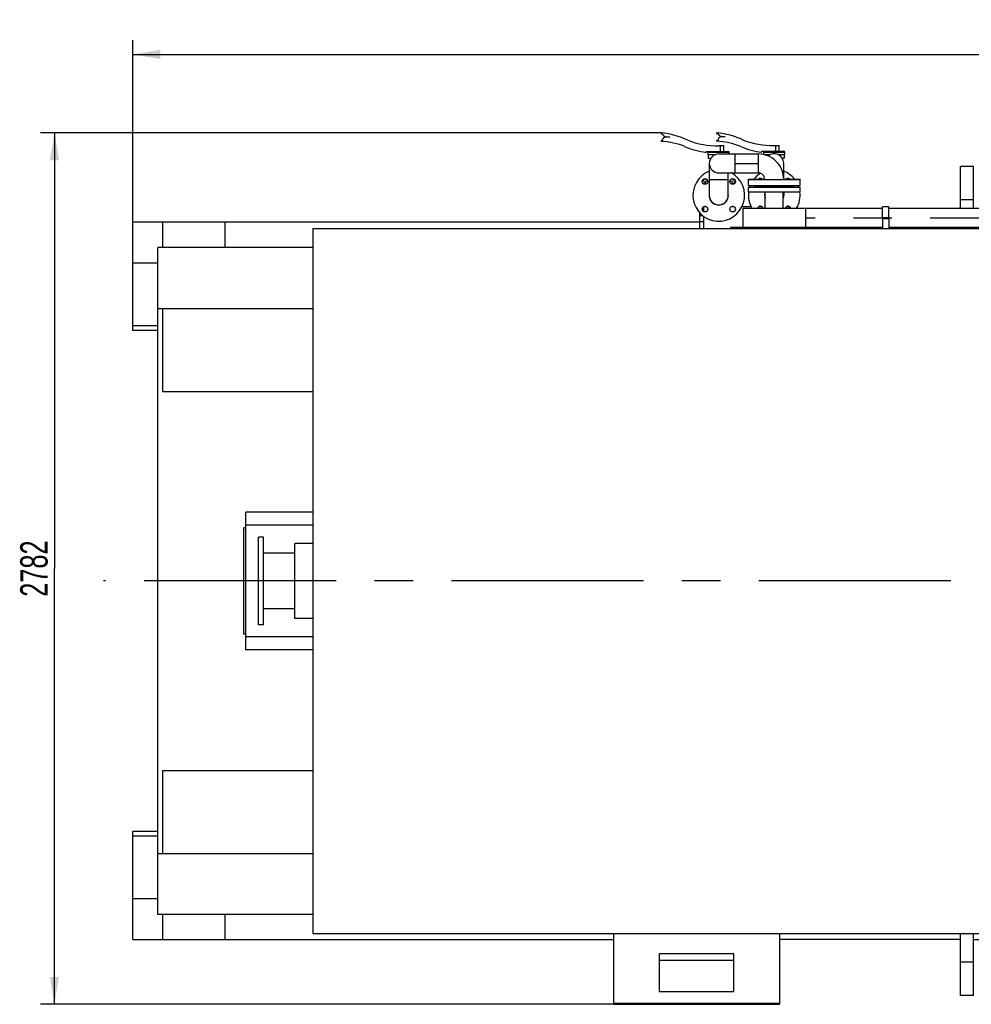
# Model space of a CAD drawing. Header units: millimetres. Extents: x 0 to 1189, y 0 to 841.
# Tile 38 of 169: x 628 to 750, y 263 to 389. Entities that reach past the tile are written whole.
import ezdxf
from ezdxf.enums import TextEntityAlignment as Align

# ---------------------------------------------------------------- set-up
doc = ezdxf.new("R2010")
doc.units = ezdxf.units.MM
doc.header["$LTSCALE"] = 65.395
doc.linetypes.add('CENTER', pattern=[0.6, 0.375, -0.075, 0.075, -0.075])
doc.layers.get('0').update_dxf_attribs({"linetype": 'CONTINUOUS'})
for name, color, linetype in [('1907_153200_95_ABL1540', 7, 'CONTINUOUS'), ('1907_153200_96_ABL1872', 7, 'CONTINUOUS'), ('1907_153200_96_ABL1876', 7, 'CONTINUOUS'), ('1907_153200_98_ABL1603', 7, 'CONTINUOUS'), ('1907_153200_98_T1_PBL1702', 7, 'CONTINUOUS'), ('1907_153200_98_T2_PBL1605', 7, 'CONTINUOUS'), ('1907_153200_98_T3_PBL1716', 7, 'CONTINUOUS'), ('1907_153700_25_ABL1528', 7, 'CONTINUOUS'), ('1907_153700_25_T1_PBL1529', 7, 'CONTINUOUS'), ('1907_153701_02_PBL1530', 7, 'CONTINUOUS'), ('50ND40-DIN2690-MAK_PBL1871', 7, 'CONTINUOUS'), ('50ND40-DIN2690-MAK_PBL1875', 7, 'CONTINUOUS'), ('65ND40-DIN2690-MAK_PBL1543', 7, 'CONTINUOUS'), ('9M32C_GENSET_GENERATOR_ABL1523', 7, 'CONTINUOUS'), ('9M32C_GENSET_GENERATOR_T1_PBL1524', 7, 'CONTINUOUS'), ('9M32C_GENSET_KPL_GRUNDRAHMEN_ABL1521', 7, 'CONTINUOUS'), ('9M32C_GENSET_KPL_GRUNDRAHMEN_T1_PBL1522', 7, 'CONTINUOUS'), ('9M32C_GENSET_KPL_VERROHRUNG_ABL1525', 7, 'CONTINUOUS'), ('9M32C_GENSET_KPL_VERROHRUNG_T03_ABL1533', 7, 'CONTINUOUS'), ('9M32C_GENSET_KPL_VERROHRUNG_T05_PBL1538', 7, 'CONTINUOUS'), ('ARI_ZESA_DN50_PN16_EPDM_ABL1526', 7, 'CONTINUOUS'), ('ARI_ZESA_DN50_PN16_EPDM_ABL1536', 7, 'CONTINUOUS'), ('ARI_ZESA_DN50_PN16_T1_EPDM_PBL1532', 7, 'CONTINUOUS'), ('ARI_ZESA_DN50_PN16_T1_EPDM_PBL1545', 7, 'CONTINUOUS'), ('ARI_ZESA_DN50_PN16_T2_EPDM_PBL1527', 7, 'CONTINUOUS'), ('ARI_ZESA_DN50_PN16_T2_EPDM_PBL1537', 7, 'CONTINUOUS'), ('B-04-30X25-57X2_5-N6000_PBL1869', 7, 'CONTINUOUS'), ('BOGEN-S-2D-90-60_3X2_9_PBL1534', 7, 'CONTINUOUS'), ('BOGEN-S-2D-90-60_3X2_9_PBL1535', 7, 'CONTINUOUS'), ('BOGEN-S-2D-90-60_3X2_9_PBL1539', 7, 'CONTINUOUS'), ('BOGEN-S-2D-90-60_3X2_9_PBL1544', 7, 'CONTINUOUS'), ('BOGEN-S-2D-90-60_3X2_9_PBL1546', 7, 'CONTINUOUS'), ('BOGEN-S-2D-90-60_3X2_9_PBL1547', 7, 'CONTINUOUS'), ('BOGEN-S-2D-90-60_3X2_9_PBL1604', 7, 'CONTINUOUS'), ('BOGEN-S-2D-90-60_3X2_9_PBL1607', 7, 'CONTINUOUS'), ('EN1092-1-01A-DN50-PN16-61_5_PBL1541', 7, 'CONTINUOUS'), ('EN1092-1-01A-DN50-PN16-61_5_PBL1542', 7, 'CONTINUOUS'), ('EN1092-1-01A-DN50-PN16-61_5_PBL1870', 7, 'CONTINUOUS'), ('EN1092-1-01A-DN50-PN16-61_5_PBL1874', 7, 'CONTINUOUS'), ('N4011-C1-105X61_PBL1873', 7, 'CONTINUOUS'), ('N4011-C1-105X61_PBL1877', 7, 'CONTINUOUS'), ('N4011-C1-90X61_PBL1610', 7, 'CONTINUOUS'), ('oben_24_VBL1520', 7, 'CONTINUOUS'), ('RKD3000-60_PBL1531', 7, 'CONTINUOUS'), ('RKD3000-60_PBL1548', 7, 'CONTINUOUS'), ('RKD3000-60_PBL1549', 7, 'CONTINUOUS'), ('RKD3000-60_PBL1723', 7, 'CONTINUOUS'), ('RKD3000-60_PBL1724', 7, 'CONTINUOUS'), ('RKD3000-60_PBL1729', 7, 'CONTINUOUS')]:
    doc.layers.add(name, color=color, linetype=linetype)
doc.styles.get("Standard").update_dxf_attribs({"font": 'txt', "width": 0.6})
doc.dimstyles.new('DIMSTYLE_1', dxfattribs={"dimtxt": 3.5, "dimasz": 3.5, "dimexe": 1.8, "dimexo": 0, "dimgap": 0.875, "dimtad": 1, "dimdec": 0, "dimlfac": 25, "dimdsep": 46, "dimtxsty": 'Standard', "dimblk": '_FILLED', "dimblk1": '_FILLED', "dimblk2": '_FILLED', "dimcen": 0.09, "dimadec": 0, "dimazin": 0, "dimtp": 2, "dimtm": 2, "dimtfac": 1, "dimtdec": 0, "dimtofl": 0, "dimtmove": 0, "dimatfit": 3, "dimldrblk": '_FILLED', "dimfxl": 1, "dimtolj": 1, "dimarcsym": 0})

# ---------------------------------------------------------------- blocks, each defined once
blk = doc.blocks.new('_FILLED')
at = {"color": 0, "linetype": 'ByBlock'}
blk.add_solid([(0, 0), (-1, 0.167), (-1, -0.167)], dxfattribs=at)
blk = doc.blocks.new('*D19')
at = {"color": 2, "linetype": 'Continuous'}
for p, q in [((642.72, 357.47), (642.72, 385.91)), ((1099.5, 327.35), (1099.5, 385.91)), ((642.72, 384.11), (871.11, 384.11)), ((1099.5, 384.11), (871.11, 384.11))]:
    blk.add_line(p, q, dxfattribs=at)
at = {"color": 2, "linetype": 'Continuous', "xscale": 3.5, "yscale": 3.5, "zscale": 3.5, "rotation": 180}
blk.add_blockref('_FILLED', (642.72, 384.11), dxfattribs=at)
at = {"color": 2, "linetype": 'Continuous', "xscale": 3.5, "yscale": 3.5, "zscale": 3.5}
blk.add_blockref('_FILLED', (1099.5, 384.11), dxfattribs=at)
at = {"color": 2, "linetype": 'Continuous', "width": 0.561905}
blk.add_text('11419', height=3.5, dxfattribs=at).set_placement((871.11, 384.98), align=Align.CENTER)
blk = doc.blocks.new('*D20')
at = {"color": 2, "linetype": 'Continuous'}
for p, q in [((710.16, 374.08), (630.92, 374.08)), ((632.72, 374.08), (632.72, 318.45)), ((632.72, 262.81), (632.72, 318.45)), ((704.08, 262.81), (630.92, 262.81))]:
    blk.add_line(p, q, dxfattribs=at)
at = {"color": 2, "linetype": 'Continuous', "xscale": 3.5, "yscale": 3.5, "zscale": 3.5}
for p, rotation in [((632.72, 374.08), 90), ((632.72, 262.81), 270)]:
    blk.add_blockref('_FILLED', p, dxfattribs=dict(at, rotation=rotation))
at = {"color": 2, "linetype": 'Continuous', "width": 0.690476}
blk.add_text('2782', height=3.5, rotation=90, dxfattribs=at).set_placement((631.85, 318.45), align=Align.CENTER)
blk = doc.blocks.new('9M32C_GENSET_KPL_GRUNDRAHMEN_T1_PBL1522', base_point=(836.94, 316.87))
at = {"layer": '9M32C_GENSET_KPL_GRUNDRAHMEN_T1_PBL1522', "color": 7, "linetype": 'Continuous'}
for p, q in [((748.38, 364.42), (748.38, 369.81)), ((750.06, 369.81), (748.38, 369.81)), ((750.06, 364.42), (750.06, 369.81)), ((824.82, 362.79), (824.82, 363.59)), ((824.82, 363.59), (831.42, 363.59)), ((831.42, 362.79), (831.42, 363.59)), ((983.82, 363.59), (990.42, 363.59)), ((983.82, 362.79), (983.82, 363.59)), ((990.42, 362.79), (990.42, 363.59)), ((993.82, 363.59), (1000.42, 363.59)), ((993.82, 362.79), (993.82, 363.59)), ((1000.42, 362.79), (1000.42, 363.59)), ((642.72, 348.87), (642.72, 362.67)), ((715.12, 362.67), (642.72, 362.67)), ((646.52, 362.67), (646.52, 359.47)), ((654.52, 359.47), (654.52, 362.67)), ((826.92, 362.67), (822.28, 362.67)), ((824.82, 362.79), (831.42, 362.79)), ((826.92, 359.47), (826.92, 362.79)), ((829.32, 359.47), (829.32, 362.79)), ((985.92, 362.67), (829.32, 362.67)), ((983.82, 362.79), (990.42, 362.79)), ((985.92, 360.22), (985.92, 362.79)), ((988.32, 360.22), (988.32, 362.79)), ((995.92, 362.67), (988.32, 362.67)), ((993.82, 362.79), (1000.42, 362.79)), ((995.92, 359.47), (995.92, 362.79)), ((998.32, 359.47), (998.32, 362.79)), ((1028.12, 362.67), (998.32, 362.67)), ((1019.32, 362.67), (1019.32, 361.27)), ((1027.32, 361.27), (1027.32, 362.67)), ((748.38, 361.87), (748.38, 362.02)), ((750.06, 361.87), (750.06, 362.02)), ((892.52, 359.47), (892.52, 360.07)), ((892.52, 360.07), (914.12, 360.07)), ((914.12, 359.47), (914.12, 360.07)), ((645.92, 274.27), (645.92, 359.47)), ((665.7, 359.47), (645.92, 359.47)), ((812.52, 359.47), (752.98, 359.47)), ((812.52, 356.31), (812.52, 359.47)), ((820.2, 359.47), (815.78, 359.47)), ((831.99, 359.47), (822.6, 359.47)), ((961.19, 359.47), (867.99, 359.47)), ((888.92, 358.87), (888.92, 355.97)), ((888.92, 358.87), (889.52, 358.87)), ((889.52, 358.87), (889.52, 355.97)), ((917.12, 358.87), (917.12, 356.87)), ((917.12, 358.87), (917.72, 358.87)), ((917.72, 358.87), (917.72, 356.87)), ((945.32, 358.87), (945.92, 358.87)), ((945.32, 358.87), (945.32, 355.97)), ((945.92, 358.87), (945.92, 355.97)), ((1017.26, 359.47), (993.19, 359.47)), ((645.92, 357.47), (642.72, 357.47)), ((645.92, 351.67), (665.7, 351.67)), ((646.52, 351.67), (646.52, 341.07)), ((752.98, 351.67), (782.52, 351.67)), ((782.52, 350.27), (782.52, 351.67)), ((645.92, 349.47), (642.72, 349.47)), ((645.92, 348.87), (642.72, 348.87)), ((646.52, 341.07), (665.7, 341.07)), ((752.98, 341.07), (778.04, 341.07)), ((1029.12, 302.61), (1029.12, 299.03)), ((803.72, 293.27), (802.72, 293.27)), ((646.52, 292.67), (646.52, 282.07)), ((646.52, 292.67), (665.7, 292.67)), ((752.98, 292.67), (778.04, 292.67)), ((1027.92, 285.67), (1027.92, 287.43)), ((1030.8, 285.87), (1031.16, 285.87)), ((1030.8, 285.67), (1030.8, 285.87)), ((1031.16, 285.87), (1031.16, 285.67)), ((642.72, 271.07), (642.72, 284.87)), ((645.92, 284.87), (642.72, 284.87)), ((645.92, 284.27), (642.72, 284.27)), ((782.52, 283.47), (782.52, 282.07)), ((813.99, 284.07), (1002.18, 284.07)), ((832.52, 274.87), (832.52, 284.07)), ((832.52, 283.47), (833.12, 283.47)), ((833.12, 274.87), (833.12, 284.07)), ((860.72, 274.87), (860.72, 284.07)), ((860.72, 283.47), (861.32, 283.47)), ((861.32, 274.87), (861.32, 284.07)), ((888.92, 274.87), (888.92, 284.07)), ((888.92, 283.47), (889.52, 283.47)), ((889.52, 274.87), (889.52, 284.07)), ((917.12, 274.87), (917.12, 284.07)), ((917.12, 283.47), (917.72, 283.47)), ((917.72, 274.87), (917.72, 284.07)), ((945.32, 274.87), (945.32, 284.07)), ((945.32, 283.47), (945.92, 283.47)), ((945.92, 274.87), (945.92, 284.07)), ((973.52, 274.87), (973.52, 284.07)), ((973.52, 283.47), (974.12, 283.47)), ((974.12, 274.87), (974.12, 284.07)), ((1001.72, 274.87), (1001.72, 284.07)), ((1001.72, 283.47), (1002.18, 283.47)), ((1004.22, 284.07), (1008.77, 284.07)), ((645.92, 282.07), (665.7, 282.07)), ((752.98, 282.07), (782.52, 282.07)), ((812.52, 274.27), (812.52, 281.44)), ((1008.88, 277.51), (1008.88, 278.23)), ((1004.18, 277.51), (1004.48, 277.51)), ((1008.16, 277.51), (1008.88, 277.51)), ((645.92, 276.27), (642.72, 276.27)), ((1002.32, 274.87), (1002.32, 276.47)), ((1026.72, 274.87), (1026.72, 275.67)), ((1027.32, 275.67), (1027.32, 274.87)), ((1027.92, 274.27), (1027.92, 275.67)), ((1031.12, 271.07), (1031.12, 275.67)), ((665.7, 274.27), (645.92, 274.27)), ((646.52, 274.27), (646.52, 271.07)), ((654.52, 271.07), (654.52, 274.27)), ((752.98, 274.27), (1027.92, 274.27)), ((832.52, 274.87), (833.12, 274.87)), ((860.72, 274.87), (861.32, 274.87)), ((888.92, 274.87), (889.52, 274.87)), ((917.12, 274.87), (917.72, 274.87)), ((945.32, 274.87), (945.92, 274.87)), ((973.52, 274.87), (974.12, 274.87)), ((977.12, 274.27), (977.12, 273.67)), ((998.72, 274.27), (998.72, 273.67)), ((1001.72, 274.87), (1002.32, 274.87)), ((1019.32, 274.27), (1019.32, 271.07)), ((1027.32, 274.87), (1026.72, 274.87)), ((1027.32, 271.07), (1027.32, 274.27)), ((998.72, 273.67), (977.12, 273.67)), ((748.38, 263.93), (748.38, 271.87)), ((750.06, 263.93), (750.06, 271.87)), ((642.72, 271.07), (704.08, 271.07)), ((748.38, 271.07), (725.28, 271.07)), ((750.06, 271.07), (1031.12, 271.07)), ((750.06, 263.93), (748.38, 263.93))]:
    blk.add_line(p, q, dxfattribs=at)
at = {"layer": '9M32C_GENSET_KPL_GRUNDRAHMEN_T1_PBL1522', "color": 9, "linetype": 'Continuous'}
for p, q in [((750.06, 365.53), (748.38, 365.53)), ((750.06, 268.21), (748.38, 268.21))]:
    blk.add_line(p, q, dxfattribs=at)
at = {"layer": '9M32C_GENSET_KPL_GRUNDRAHMEN_T1_PBL1522', "color": 7, "linetype": 'Continuous'}
blk.add_circle((910.92, 279.87), 0.64, dxfattribs=at)
blk = doc.blocks.new('9M32C_GENSET_KPL_GRUNDRAHMEN_ABL1521', base_point=(836.94, 316.87))
at = {"layer": '9M32C_GENSET_KPL_GRUNDRAHMEN_T1_PBL1522'}
blk.add_blockref('9M32C_GENSET_KPL_GRUNDRAHMEN_T1_PBL1522', (836.94, 316.87), dxfattribs=at)
blk = doc.blocks.new('9M32C_GENSET_GENERATOR_T1_PBL1524', base_point=(869.62, 315.04))
at = {"layer": '9M32C_GENSET_GENERATOR_T1_PBL1524', "color": 7, "linetype": 'Continuous'}
for p, q in [((721.3, 366.55), (721.3, 367.15)), ((721.3, 367.15), (727.9, 367.15)), ((722.56, 367.15), (722.56, 367.27)), ((722.56, 367.27), (726.64, 367.27)), ((726.64, 367.15), (726.64, 367.27)), ((727.9, 366.55), (727.9, 367.15)), ((721.3, 366.55), (727.9, 366.55)), ((723.44, 364.47), (723.44, 366.55)), ((725.76, 364.47), (725.76, 366.55)), ((715.6, 364.02), (715.6, 364.67)), ((715.68, 364.7), (715.82, 364.7)), ((719.22, 364.7), (719.35, 364.7)), ((720.5, 364.7), (721.65, 364.7)), ((722.68, 364.7), (722.98, 364.7)), ((726.23, 364.7), (726.52, 364.7)), ((726.52, 364.47), (726.52, 364.7)), ((715.6, 361.87), (715.6, 363.45)), ((720.6, 364.47), (720.6, 362.07)), ((720.6, 364.47), (728.6, 364.47)), ((728.6, 364.47), (728.6, 362.07)), ((665.7, 361.87), (665.7, 271.87)), ((665.7, 361.87), (752.98, 361.87)), ((719, 362.07), (719, 361.87)), ((719, 362.07), (730.2, 362.07)), ((730.2, 362.07), (730.2, 361.87)), ((752.98, 361.87), (752.98, 271.87)), ((752.98, 330.47), (753.36, 330.47)), ((753.36, 330.47), (753.36, 320.43)), ((753.36, 327.87), (764.32, 327.87)), ((764.32, 327.87), (764.32, 305.87)), ((657.16, 308.07), (657.16, 325.67)), ((665.7, 325.67), (657.16, 325.67)), ((764.88, 324.87), (764.32, 324.87)), ((764.88, 308.87), (764.88, 324.87)), ((656.88, 310.07), (656.88, 323.67)), ((657.16, 323.67), (656.88, 323.67)), ((665.7, 323.99), (657.16, 323.99)), ((766.56, 323.27), (764.88, 323.27)), ((766.56, 310.47), (766.56, 323.27)), ((658.76, 311.27), (658.76, 322.47)), ((659.4, 322.47), (658.76, 322.47)), ((659.4, 311.27), (659.4, 322.47)), ((756.08, 311.27), (756.08, 322.47)), ((756.72, 322.47), (756.08, 322.47)), ((756.72, 311.27), (756.72, 322.47)), ((772.04, 322.07), (766.56, 322.07)), ((663.4, 312.07), (663.4, 321.67)), ((665.7, 321.67), (663.4, 321.67)), ((663.4, 320.43), (659.4, 320.43)), ((756.08, 320.43), (752.98, 320.43)), ((663.4, 313.31), (659.4, 313.31)), ((756.08, 313.31), (752.98, 313.31)), ((753.36, 313.31), (753.36, 303.27)), ((665.7, 312.07), (663.4, 312.07)), ((659.4, 311.27), (658.76, 311.27)), ((756.72, 311.27), (756.08, 311.27)), ((772.04, 311.67), (766.56, 311.67)), ((657.16, 310.07), (656.88, 310.07)), ((665.7, 309.75), (657.16, 309.75)), ((766.56, 310.47), (764.88, 310.47)), ((665.7, 308.07), (657.16, 308.07)), ((764.88, 308.87), (764.32, 308.87)), ((753.36, 305.87), (764.32, 305.87)), ((752.98, 303.27), (753.36, 303.27)), ((665.7, 271.87), (752.98, 271.87)), ((704.08, 271.87), (704.08, 262.81)), ((725.28, 271.87), (725.28, 262.81)), ((709.92, 269.25), (709.92, 264.44)), ((719.44, 269.25), (709.92, 269.25)), ((719.44, 264.44), (719.44, 269.25)), ((719.44, 268.4), (709.92, 268.4)), ((709.92, 264.44), (719.44, 264.44)), ((704.08, 262.81), (725.28, 262.81))]:
    blk.add_line(p, q, dxfattribs=at)
at = {"layer": '9M32C_GENSET_GENERATOR_T1_PBL1524', "color": 2, "linetype": 'CENTER'}
blk.add_line((1100.29, 316.87), (638.96, 316.87), dxfattribs=at)
at = {"layer": '9M32C_GENSET_GENERATOR_T1_PBL1524', "color": 9, "linetype": 'Continuous'}
blk.add_line((704.08, 262.96), (725.28, 262.96), dxfattribs=at)
blk = doc.blocks.new('9M32C_GENSET_GENERATOR_ABL1523', base_point=(869.62, 315.04))
at = {"layer": '9M32C_GENSET_GENERATOR_T1_PBL1524'}
blk.add_blockref('9M32C_GENSET_GENERATOR_T1_PBL1524', (869.62, 315.04), dxfattribs=at)
blk = doc.blocks.new('ARI_ZESA_DN50_PN16_T2_EPDM_PBL1527', base_point=(713.68, 372.82))
at = {"layer": 'ARI_ZESA_DN50_PN16_T2_EPDM_PBL1527', "color": 7, "linetype": 'Continuous'}
for p, q in [((710.16, 374.08), (710.16, 373.98)), ((710.16, 373.98), (710.33, 373.98)), ((710.73, 373.63), (711.27, 373.55)), ((711.27, 373.55), (710.8, 373.56)), ((710.16, 373.1), (710.16, 373)), ((710.3, 373.1), (710.16, 373.1)), ((717.52, 372.46), (718.16, 372.46)), ((717.68, 372.46), (717.68, 371.71)), ((718.16, 371.71), (718.16, 372.46)), ((715.93, 371.59), (715.93, 371.71)), ((715.93, 371.71), (716.39, 371.71))]:
    blk.add_line(p, q, dxfattribs=at)
for centre, radius, start, end in [((709.21, 363.93), 10.2, 64.7127, 84.6163), ((710.8, 373.06), 0.5, 89.3986, 175.0555), ((710.81, 374.13), 0.5, 196.7895, 260.016), ((709.79, 364.09), 8.92, 67.2189, 87.5975), ((717.2, 381.72), 10.2, 247.1648, 262.8451), ((717.23, 382.45), 10, 248.4981, 271.6887)]:
    blk.add_arc(centre, radius, start, end, dxfattribs=at)
blk = doc.blocks.new('ARI_ZESA_DN50_PN16_T1_EPDM_PBL1532', base_point=(717.52, 371.27))
at = {"layer": 'ARI_ZESA_DN50_PN16_T1_EPDM_PBL1532', "color": 7, "linetype": 'Continuous'}
for p, q in [((716.18, 371.27), (716.18, 371.61)), ((717.02, 371.27), (716.18, 371.27)), ((716.22, 370.83), (716.22, 371.27)), ((716.39, 371.71), (718.76, 371.71)), ((718.86, 371.4), (718.86, 371.61)), ((716.51, 370.83), (716.22, 370.83))]:
    blk.add_line(p, q, dxfattribs=at)
at = {"layer": 'ARI_ZESA_DN50_PN16_T1_EPDM_PBL1532', "color": 9, "linetype": 'Continuous'}
blk.add_line((716.18, 371.61), (718.86, 371.61), dxfattribs=at)
at = {"layer": 'ARI_ZESA_DN50_PN16_T1_EPDM_PBL1532', "color": 7, "linetype": 'Continuous'}
for centre, start, end in [((716.28, 371.61), 90, 180), ((718.76, 371.61), 0, 90)]:
    blk.add_arc(centre, 0.1, start, end, dxfattribs=at)
blk = doc.blocks.new('ARI_ZESA_DN50_PN16_EPDM_ABL1526', base_point=(714.03, 372.48))
at = {"layer": 'ARI_ZESA_DN50_PN16_T1_EPDM_PBL1532'}
blk.add_blockref('ARI_ZESA_DN50_PN16_T1_EPDM_PBL1532', (717.52, 371.27), dxfattribs=at)
at = {"layer": 'ARI_ZESA_DN50_PN16_T2_EPDM_PBL1527'}
blk.add_blockref('ARI_ZESA_DN50_PN16_T2_EPDM_PBL1527', (713.68, 372.82), dxfattribs=at)
blk = doc.blocks.new('1907_153700_25_T1_PBL1529', base_point=(715.36, 362.87))
at = {"layer": '1907_153700_25_T1_PBL1529', "color": 7, "linetype": 'Continuous'}
for p, q in [((715.12, 361.87), (715.12, 363.87)), ((715.12, 363.53), (715.48, 363.53))]:
    blk.add_line(p, q, dxfattribs=at)
at = {"layer": '1907_153700_25_T1_PBL1529', "color": 9, "linetype": 'Continuous'}
blk.add_line((715.6, 362.73), (715.12, 362.73), dxfattribs=at)
blk = doc.blocks.new('1907_153700_25_ABL1528', base_point=(715.36, 362.87))
at = {"layer": '1907_153700_25_T1_PBL1529'}
blk.add_blockref('1907_153700_25_T1_PBL1529', (715.36, 362.87), dxfattribs=at)
blk = doc.blocks.new('1907_153701_02_PBL1530', base_point=(715.52, 364.16))
at = {"layer": '1907_153701_02_PBL1530', "color": 7, "linetype": 'Continuous'}
blk.add_line((715.52, 364.07), (715.52, 364.26), dxfattribs=at)
blk = doc.blocks.new('RKD3000-60_PBL1531', base_point=(717.52, 367.57))
at = {"layer": 'RKD3000-60_PBL1531', "color": 7, "linetype": 'Continuous'}
for p, q in [((715.6, 367.58), (715.6, 367.56)), ((715.94, 367.58), (715.6, 367.58)), ((719.44, 367.58), (719.1, 367.58)), ((719.44, 367.56), (719.44, 367.58))]:
    blk.add_line(p, q, dxfattribs=at)
blk = doc.blocks.new('BOGEN-S-2D-90-60_3X2_9_PBL1534', base_point=(717.52, 367.13))
at = {"layer": 'BOGEN-S-2D-90-60_3X2_9_PBL1534', "color": 7, "linetype": 'Continuous'}
for p, q in [((716.32, 366.11), (716.32, 368.15)), ((716.32, 368.15), (718.73, 368.15)), ((718.73, 366.11), (718.73, 368.15))]:
    blk.add_line(p, q, dxfattribs=at)
blk.add_arc((717.52, 366.11), 1.21, 180, 360, dxfattribs=at)
blk = doc.blocks.new('BOGEN-S-2D-90-60_3X2_9_PBL1535', base_point=(717.52, 369.17))
at = {"layer": 'BOGEN-S-2D-90-60_3X2_9_PBL1535', "color": 7, "linetype": 'Continuous'}
for p, q in [((716.32, 368.15), (716.32, 370.19)), ((718.73, 368.15), (718.73, 368.99)), ((716.32, 368.15), (718.73, 368.15))]:
    blk.add_line(p, q, dxfattribs=at)
blk = doc.blocks.new('9M32C_GENSET_KPL_VERROHRUNG_T05_PBL1538', base_point=(721.06, 370.19))
at = {"layer": '9M32C_GENSET_KPL_VERROHRUNG_T05_PBL1538', "color": 7, "linetype": 'Continuous'}
for p, q in [((719.56, 371.4), (719.56, 368.99)), ((719.56, 371.4), (722.56, 371.4)), ((722.56, 371.4), (722.56, 368.99)), ((719.56, 368.99), (722.56, 368.99))]:
    blk.add_line(p, q, dxfattribs=at)
at = {"layer": '9M32C_GENSET_KPL_VERROHRUNG_T05_PBL1538', "color": 2, "linetype": 'CENTER'}
blk.add_line((719.56, 370.19), (722.56, 370.19), dxfattribs=at)
blk = doc.blocks.new('BOGEN-S-2D-90-60_3X2_9_PBL1539', base_point=(718.54, 370.19))
at = {"layer": 'BOGEN-S-2D-90-60_3X2_9_PBL1539', "color": 7, "linetype": 'Continuous'}
for p, q in [((717.52, 371.4), (719.56, 371.4)), ((719.56, 371.4), (719.56, 368.99)), ((717.52, 368.99), (719.56, 368.99))]:
    blk.add_line(p, q, dxfattribs=at)
blk.add_arc((717.52, 370.19), 1.21, 90, 270, dxfattribs=at)
blk = doc.blocks.new('EN1092-1-01A-DN50-PN16-61_5_PBL1542', base_point=(724.6, 367.75))
at = {"layer": 'EN1092-1-01A-DN50-PN16-61_5_PBL1542', "color": 7, "linetype": 'Continuous'}
for p, q in [((721.3, 367.35), (721.3, 368.15)), ((721.3, 368.15), (727.9, 368.15)), ((721.3, 367.35), (727.9, 367.35)), ((727.9, 367.35), (727.9, 368.15))]:
    blk.add_line(p, q, dxfattribs=at)
blk = doc.blocks.new('BOGEN-S-2D-90-60_3X2_9_PBL1544', base_point=(724.19, 369.78))
at = {"layer": 'BOGEN-S-2D-90-60_3X2_9_PBL1544', "color": 7, "linetype": 'Continuous'}
blk.add_line((722.56, 371.4), (722.56, 368.99), dxfattribs=at)
for radius, start, end in [(3.25, 359.9999, 90.0001), (0.834, 359.9997, 90.0003)]:
    blk.add_arc((722.56, 368.15), radius, start, end, dxfattribs=at)
blk = doc.blocks.new('EN1092-1-01A-DN50-PN16-61_5_PBL1870', base_point=(717.52, 366.59))
at = {"layer": 'EN1092-1-01A-DN50-PN16-61_5_PBL1870', "color": 7, "linetype": 'Continuous'}
for centre in [(715.76, 367.88), (719.29, 367.88), (715.76, 364.35), (719.29, 364.35)]:
    blk.add_circle(centre, 0.36, dxfattribs=at)
for radius, start, end in [(3.3, 111.496, 60.6072), (1.23, 171.6803, 9.8057)]:
    blk.add_arc((717.52, 366.11), radius, start, end, dxfattribs=at)
blk = doc.blocks.new('9M32C_GENSET_KPL_VERROHRUNG_T03_ABL1533', base_point=(721.65, 367.69))
at = {"layer": '9M32C_GENSET_KPL_VERROHRUNG_T05_PBL1538'}
blk.add_blockref('9M32C_GENSET_KPL_VERROHRUNG_T05_PBL1538', (721.06, 370.19), dxfattribs=at)
at = {"layer": 'BOGEN-S-2D-90-60_3X2_9_PBL1534'}
blk.add_blockref('BOGEN-S-2D-90-60_3X2_9_PBL1534', (717.52, 367.13), dxfattribs=at)
at = {"layer": 'BOGEN-S-2D-90-60_3X2_9_PBL1535'}
blk.add_blockref('BOGEN-S-2D-90-60_3X2_9_PBL1535', (717.52, 369.17), dxfattribs=at)
at = {"layer": 'BOGEN-S-2D-90-60_3X2_9_PBL1539'}
blk.add_blockref('BOGEN-S-2D-90-60_3X2_9_PBL1539', (718.54, 370.19), dxfattribs=at)
at = {"layer": 'BOGEN-S-2D-90-60_3X2_9_PBL1544'}
blk.add_blockref('BOGEN-S-2D-90-60_3X2_9_PBL1544', (724.19, 369.78), dxfattribs=at)
at = {"layer": 'EN1092-1-01A-DN50-PN16-61_5_PBL1542'}
blk.add_blockref('EN1092-1-01A-DN50-PN16-61_5_PBL1542', (724.6, 367.75), dxfattribs=at)
at = {"layer": 'EN1092-1-01A-DN50-PN16-61_5_PBL1870'}
blk.add_blockref('EN1092-1-01A-DN50-PN16-61_5_PBL1870', (717.52, 366.59), dxfattribs=at)
blk = doc.blocks.new('ARI_ZESA_DN50_PN16_T2_EPDM_PBL1537', base_point=(720.76, 372.85))
at = {"layer": 'ARI_ZESA_DN50_PN16_T2_EPDM_PBL1537', "color": 7, "linetype": 'Continuous'}
for p, q in [((717.24, 374.11), (717.24, 374.01)), ((717.24, 374.01), (717.41, 374.01)), ((717.81, 373.66), (718.35, 373.58)), ((718.35, 373.58), (717.88, 373.58)), ((717.24, 373.13), (717.24, 373.03)), ((717.38, 373.13), (717.24, 373.13)), ((724.6, 372.48), (725.24, 372.48)), ((724.76, 372.48), (724.76, 371.74)), ((725.24, 371.74), (725.24, 372.48)), ((723.01, 371.62), (723.01, 371.74)), ((723.01, 371.74), (723.47, 371.74))]:
    blk.add_line(p, q, dxfattribs=at)
for centre, radius, start, end in [((716.29, 363.95), 10.2, 64.7127, 84.6163), ((717.88, 373.08), 0.5, 89.3986, 175.0555), ((717.89, 374.15), 0.5, 196.7895, 260.016), ((716.87, 364.12), 8.92, 67.2189, 87.5975), ((724.28, 381.74), 10.2, 247.1648, 262.8451), ((724.31, 382.48), 10, 248.4981, 271.6887)]:
    blk.add_arc(centre, radius, start, end, dxfattribs=at)
blk = doc.blocks.new('ARI_ZESA_DN50_PN16_T1_EPDM_PBL1545', base_point=(724.6, 371.3))
at = {"layer": 'ARI_ZESA_DN50_PN16_T1_EPDM_PBL1545', "color": 7, "linetype": 'Continuous'}
for p, q in [((723.26, 371.32), (723.26, 371.64)), ((724.1, 371.3), (723.32, 371.3)), ((723.47, 371.74), (725.84, 371.74)), ((725.94, 371.3), (725.11, 371.3)), ((725.9, 370.86), (725.9, 371.3)), ((725.94, 371.3), (725.94, 371.64)), ((725.9, 370.86), (725.61, 370.86))]:
    blk.add_line(p, q, dxfattribs=at)
at = {"layer": 'ARI_ZESA_DN50_PN16_T1_EPDM_PBL1545', "color": 9, "linetype": 'Continuous'}
blk.add_line((723.26, 371.64), (725.94, 371.64), dxfattribs=at)
at = {"layer": 'ARI_ZESA_DN50_PN16_T1_EPDM_PBL1545', "color": 7, "linetype": 'Continuous'}
for centre, start, end in [((723.36, 371.64), 90, 180), ((725.84, 371.64), 0, 90)]:
    blk.add_arc(centre, 0.1, start, end, dxfattribs=at)
blk = doc.blocks.new('ARI_ZESA_DN50_PN16_EPDM_ABL1536', base_point=(721.11, 372.51))
at = {"layer": 'ARI_ZESA_DN50_PN16_T1_EPDM_PBL1545'}
blk.add_blockref('ARI_ZESA_DN50_PN16_T1_EPDM_PBL1545', (724.6, 371.3), dxfattribs=at)
at = {"layer": 'ARI_ZESA_DN50_PN16_T2_EPDM_PBL1537'}
blk.add_blockref('ARI_ZESA_DN50_PN16_T2_EPDM_PBL1537', (720.76, 372.85), dxfattribs=at)
blk = doc.blocks.new('EN1092-1-01A-DN50-PN16-61_5_PBL1541', base_point=(724.6, 368.17))
at = {"layer": 'EN1092-1-01A-DN50-PN16-61_5_PBL1541', "color": 7, "linetype": 'Continuous'}
for p, q in [((721.3, 368.15), (721.3, 368.18)), ((721.3, 368.18), (723.4, 368.18)), ((725.81, 368.18), (727.9, 368.18)), ((727.9, 368.15), (727.9, 368.18))]:
    blk.add_line(p, q, dxfattribs=at)
blk = doc.blocks.new('BOGEN-S-2D-90-60_3X2_9_PBL1546', base_point=(724.6, 366.2))
at = {"layer": 'BOGEN-S-2D-90-60_3X2_9_PBL1546', "color": 7, "linetype": 'Continuous'}
for p, q in [((723.4, 366.55), (723.4, 366.14)), ((725.81, 366.55), (725.81, 366.14))]:
    blk.add_line(p, q, dxfattribs=at)
for start, end in [(180, 194.0288), (345.9712, 360)]:
    blk.add_arc((724.6, 366.14), 1.21, start, end, dxfattribs=at)
blk = doc.blocks.new('BOGEN-S-2D-90-60_3X2_9_PBL1547', base_point=(724.6, 369.66))
at = {"layer": 'BOGEN-S-2D-90-60_3X2_9_PBL1547', "color": 7, "linetype": 'Continuous'}
blk.add_line((725.81, 368.18), (725.81, 370.22), dxfattribs=at)
blk.add_arc((724.6, 370.22), 1.21, 0, 129.9161, dxfattribs=at)
blk = doc.blocks.new('EN1092-1-01A-DN50-PN16-61_5_PBL1874', base_point=(724.6, 366.73))
at = {"layer": 'EN1092-1-01A-DN50-PN16-61_5_PBL1874', "color": 7, "linetype": 'Continuous'}
for centre, radius, start, end in [((724.6, 366.14), 3.3, 122.0331, 141.6314), ((724.6, 366.14), 3.3, 38.2693, 68.4808), ((724.6, 366.14), 3.3, 158.3352, 162.0343), ((722.84, 367.91), 0.36, 52.9067, 130.4496), ((726.37, 367.91), 0.36, 52.9067, 130.4496), ((724.6, 366.14), 3.3, 17.9005, 21.6941), ((724.6, 366.14), 3.3, 172.7692, 210.397), ((724.6, 366.14), 1.23, 171.6803, 198.1966), ((724.6, 366.14), 1.23, 345.0436, 9.8058), ((724.6, 366.14), 3.3, 329.5379, 7.203), ((722.84, 364.37), 0.36, 13.7125, 162.1817), ((726.37, 364.37), 0.36, 13.7125, 162.1817)]:
    blk.add_arc(centre, radius, start, end, dxfattribs=at)
blk = doc.blocks.new('1907_153200_95_ABL1540', base_point=(724.6, 367.58))
at = {"layer": 'BOGEN-S-2D-90-60_3X2_9_PBL1546'}
blk.add_blockref('BOGEN-S-2D-90-60_3X2_9_PBL1546', (724.6, 366.2), dxfattribs=at)
at = {"layer": 'BOGEN-S-2D-90-60_3X2_9_PBL1547'}
blk.add_blockref('BOGEN-S-2D-90-60_3X2_9_PBL1547', (724.6, 369.66), dxfattribs=at)
at = {"layer": 'EN1092-1-01A-DN50-PN16-61_5_PBL1541'}
blk.add_blockref('EN1092-1-01A-DN50-PN16-61_5_PBL1541', (724.6, 368.17), dxfattribs=at)
at = {"layer": 'EN1092-1-01A-DN50-PN16-61_5_PBL1874'}
blk.add_blockref('EN1092-1-01A-DN50-PN16-61_5_PBL1874', (724.6, 366.73), dxfattribs=at)
blk = doc.blocks.new('65ND40-DIN2690-MAK_PBL1543', base_point=(724.6, 367.31))
at = {"layer": '65ND40-DIN2690-MAK_PBL1543', "color": 7, "linetype": 'Continuous'}
for p, q in [((722.06, 367.27), (722.06, 367.35)), ((722.06, 367.27), (727.14, 367.27)), ((727.14, 367.27), (727.14, 367.35))]:
    blk.add_line(p, q, dxfattribs=at)
blk = doc.blocks.new('RKD3000-60_PBL1548', base_point=(738.84, 362.51))
at = {"layer": 'RKD3000-60_PBL1548', "color": 7, "linetype": 'Continuous'}
for p, q in [((738.44, 363.15), (738.44, 361.87)), ((738.44, 363.15), (739.24, 363.15)), ((739.24, 363.15), (739.24, 361.87))]:
    blk.add_line(p, q, dxfattribs=at)
blk = doc.blocks.new('RKD3000-60_PBL1549', base_point=(738.84, 363.93))
at = {"layer": 'RKD3000-60_PBL1549', "color": 7, "linetype": 'Continuous'}
for p, q in [((738.44, 363.23), (738.44, 364.63)), ((739.24, 364.63), (738.44, 364.63)), ((739.24, 363.23), (739.24, 364.63)), ((739.24, 363.23), (738.44, 363.23))]:
    blk.add_line(p, q, dxfattribs=at)
blk = doc.blocks.new('BOGEN-S-2D-90-60_3X2_9_PBL1604', base_point=(820.99, 362.64))
at = {"layer": 'BOGEN-S-2D-90-60_3X2_9_PBL1604', "color": 7, "linetype": 'Continuous'}
for p, q in [((819.36, 362.01), (819.36, 364.43)), ((822.61, 361.36), (822.61, 361.36))]:
    blk.add_line(p, q, dxfattribs=at)
for centre, start, end in [((820.4, 361.36), 180.5737, 184.4062), ((820.4, 361.36), 179.9997, 180.5703), ((822.41, 361.36), 355.5935, 359.4263), ((822.41, 361.36), 359.4296, 359.9999)]:
    blk.add_arc(centre, 0.203, start, end, dxfattribs=at)
for points, knots in [([(822.61, 361.36), (822.61, 361.76), (822.43, 362.59), (821.7, 363.6), (820.62, 364.27), (819.78, 364.43), (819.36, 364.43)], [0, 0, 0, 0, 0.246121, 0.494392, 0.74595, 1, 1, 1, 1]), ([(820.2, 361.36), (820.2, 361.43), (820.16, 361.59), (820, 361.81), (819.72, 361.97), (819.49, 362.01), (819.36, 362.01)], [0, 0, 0, 0, 0.182044, 0.404948, 0.683797, 1, 1, 1, 1]), ([(820.2, 361.34), (820.2, 361.27), (820.28, 361.17), (820.42, 361.07), (820.63, 360.97), (820.97, 360.89), (821.25, 360.86), (821.4, 360.86)], [0, 0, 0, 0, 0.153757, 0.256205, 0.377643, 0.669115, 1, 1, 1, 1]), ([(821.4, 360.86), (821.55, 360.86), (821.84, 360.89), (822.17, 360.97), (822.39, 361.07), (822.53, 361.17), (822.6, 361.27), (822.61, 361.34)], [0, 0, 0, 0, 0.330885, 0.622357, 0.743795, 0.846243, 1, 1, 1, 1])]:
    blk.add_open_spline(points, degree=3, knots=knots, dxfattribs=at)
blk = doc.blocks.new('1907_153200_98_T2_PBL1605', base_point=(821.4, 358.74))
at = {"layer": '1907_153200_98_T2_PBL1605', "color": 7, "linetype": 'Continuous'}
for p, q in [((820.2, 356.63), (820.2, 361.34)), ((822.6, 356.63), (822.6, 361.34))]:
    blk.add_line(p, q, dxfattribs=at)
at = {"layer": '1907_153200_98_T2_PBL1605', "color": 2, "linetype": 'CENTER'}
blk.add_line((821.4, 356.63), (821.4, 360.86), dxfattribs=at)
at = {"layer": '1907_153200_98_T2_PBL1605', "color": 7, "linetype": 'Continuous'}
for points, knots in [([(820.2, 356.63), (820.2, 356.47), (820.47, 356.31), (820.74, 356.22), (821.03, 356.16), (821.25, 356.14), (821.4, 356.14)], [0, 0, 0, 0, 0.36383, 0.504943, 0.661147, 1, 1, 1, 1]), ([(821.4, 356.14), (821.56, 356.14), (821.78, 356.16), (822.07, 356.22), (822.34, 356.31), (822.6, 356.47), (822.6, 356.63)], [0, 0, 0, 0, 0.338853, 0.495057, 0.63617, 1, 1, 1, 1])]:
    blk.add_open_spline(points, degree=3, knots=knots, dxfattribs=at)
blk = doc.blocks.new('BOGEN-S-2D-90-60_3X2_9_PBL1607', base_point=(821.82, 355.43))
at = {"layer": 'BOGEN-S-2D-90-60_3X2_9_PBL1607', "color": 7, "linetype": 'Continuous'}
for p, q in [((820.2, 356.63), (820.2, 356.63)), ((823.44, 354.21), (823.44, 355.98))]:
    blk.add_line(p, q, dxfattribs=at)
for centre, radius, start, end in [((820.4, 356.63), 0.203, 175.5935, 179.4263), ((820.4, 356.63), 0.203, 179.4296, 180.5713), ((820.4, 356.63), 0.204, 180.5783, 185.623), ((821.13, 357.7), 1.53, 249.2948, 251.8813), ((821.33, 358.46), 2.32, 257.8902, 260.665), ((821.38, 358.77), 2.64, 260.6915, 265.3381), ((821.4, 359.01), 2.88, 265.3013, 268.7015), ((821.4, 359.07), 2.93, 268.6876, 271.3124), ((821.4, 359.01), 2.88, 271.2985, 274.6987), ((821.43, 358.77), 2.64, 274.6619, 279.3085), ((821.48, 358.46), 2.32, 279.335, 282.1098), ((821.68, 357.7), 1.53, 288.1187, 290.7052), ((822.41, 356.63), 0.203, 0.5737, 4.4062), ((822.41, 356.63), 0.203, 359.4287, 0.5703), ((822.41, 356.63), 0.204, 354.3766, 359.4216)]:
    blk.add_arc(centre, radius, start, end, dxfattribs=at)
for points, knots in [([(821.46, 354.2), (821.08, 354.48), (820.43, 355.21), (820.2, 356.17), (820.2, 356.63)], [0, 0, 0, 0, 0.502852, 1, 1, 1, 1]), ([(820.21, 356.56), (820.23, 356.5), (820.35, 356.37), (820.5, 356.3), (820.59, 356.27)], [0, 0, 0, 0, 0.418368, 1, 1, 1, 1]), ([(820.65, 356.25), (820.67, 356.24), (820.73, 356.22), (820.79, 356.21), (820.84, 356.2)], [0, 0, 0, 0, 0.240757, 1, 1, 1, 1]), ([(821.96, 356.2), (821.98, 356.2), (822.04, 356.21), (822.11, 356.23), (822.16, 356.25)], [0, 0, 0, 0, 0.258924, 1, 1, 1, 1]), ([(822.22, 356.27), (822.31, 356.3), (822.46, 356.37), (822.58, 356.5), (822.6, 356.56)], [0, 0, 0, 0, 0.581633, 1, 1, 1, 1]), ([(823.44, 355.98), (823.32, 355.98), (823.09, 356.02), (822.81, 356.19), (822.64, 356.4), (822.61, 356.56), (822.61, 356.63)], [0, 0, 0, 0, 0.316205, 0.595054, 0.817956, 1, 1, 1, 1])]:
    blk.add_open_spline(points, degree=3, knots=knots, dxfattribs=at)
for points in [[(820.2, 356.61), (820.2, 356.6), (820.2, 356.58), (820.21, 356.56)], [(822.6, 356.56), (822.6, 356.58), (822.61, 356.6), (822.61, 356.61)]]:
    blk.add_open_spline(points, degree=3, dxfattribs=at)
blk = doc.blocks.new('N4011-C1-90X61_PBL1610', base_point=(826.36, 355.39))
at = {"layer": 'N4011-C1-90X61_PBL1610', "color": 7, "linetype": 'Continuous'}
for p, q in [((826.06, 356.57), (826.06, 354.21)), ((826.66, 356.57), (826.06, 356.57)), ((826.66, 356.57), (826.66, 354.21))]:
    blk.add_line(p, q, dxfattribs=at)
at = {"layer": 'N4011-C1-90X61_PBL1610', "color": 9, "linetype": 'Continuous'}
blk.add_line((826.66, 356.01), (826.06, 356.01), dxfattribs=at)
blk = doc.blocks.new('1907_153200_98_T1_PBL1702', base_point=(824.75, 355.37))
at = {"layer": '1907_153200_98_T1_PBL1702', "color": 7, "linetype": 'Continuous'}
blk.add_line((826.06, 355.97), (823.44, 355.97), dxfattribs=at)
at = {"layer": '1907_153200_98_T1_PBL1702', "color": 2, "linetype": 'CENTER'}
blk.add_line((826.06, 354.77), (823.44, 354.77), dxfattribs=at)
blk = doc.blocks.new('1907_153200_98_T3_PBL1716', base_point=(773.98, 363.22))
at = {"layer": '1907_153200_98_T3_PBL1716', "color": 7, "linetype": 'Continuous'}
for p, q in [((738.44, 364.42), (728.6, 364.42)), ((774.16, 364.42), (739.24, 364.42)), ((809.88, 364.42), (774.96, 364.42)), ((819.36, 364.42), (810.68, 364.42)), ((738.44, 362.02), (730.2, 362.02)), ((774.16, 362.02), (739.24, 362.02)), ((809.88, 362.02), (774.96, 362.02)), ((819.36, 362.02), (810.68, 362.02))]:
    blk.add_line(p, q, dxfattribs=at)
at = {"layer": '1907_153200_98_T3_PBL1716', "color": 2, "linetype": 'CENTER'}
for p, q in [((769.05, 363.22), (728.6, 363.22)), ((770.01, 363.22), (769.28, 363.22)), ((819.36, 363.22), (770.24, 363.22))]:
    blk.add_line(p, q, dxfattribs=at)
blk = doc.blocks.new('B-04-30X25-57X2_5-N6000_PBL1869', base_point=(769.64, 363.22))
at = {"layer": 'B-04-30X25-57X2_5-N6000_PBL1869', "color": 7, "linetype": 'Continuous'}
for radius in [0.6, 0.419, 0.373]:
    blk.add_circle((769.64, 363.22), radius, dxfattribs=at)
blk = doc.blocks.new('1907_153200_98_ABL1603', base_point=(777.63, 359.31))
at = {"layer": '1907_153200_98_T1_PBL1702'}
blk.add_blockref('1907_153200_98_T1_PBL1702', (824.75, 355.37), dxfattribs=at)
at = {"layer": '1907_153200_98_T2_PBL1605'}
blk.add_blockref('1907_153200_98_T2_PBL1605', (821.4, 358.74), dxfattribs=at)
at = {"layer": '1907_153200_98_T3_PBL1716'}
blk.add_blockref('1907_153200_98_T3_PBL1716', (773.98, 363.22), dxfattribs=at)
at = {"layer": 'B-04-30X25-57X2_5-N6000_PBL1869'}
blk.add_blockref('B-04-30X25-57X2_5-N6000_PBL1869', (769.64, 363.22), dxfattribs=at)
at = {"layer": 'BOGEN-S-2D-90-60_3X2_9_PBL1604'}
blk.add_blockref('BOGEN-S-2D-90-60_3X2_9_PBL1604', (820.99, 362.64), dxfattribs=at)
at = {"layer": 'BOGEN-S-2D-90-60_3X2_9_PBL1607'}
blk.add_blockref('BOGEN-S-2D-90-60_3X2_9_PBL1607', (821.82, 355.43), dxfattribs=at)
at = {"layer": 'N4011-C1-90X61_PBL1610'}
blk.add_blockref('N4011-C1-90X61_PBL1610', (826.36, 355.39), dxfattribs=at)
blk = doc.blocks.new('RKD3000-60_PBL1723', base_point=(724.6, 364.7))
at = {"layer": 'RKD3000-60_PBL1723', "color": 7, "linetype": 'Continuous'}
for p, q in [((722.98, 364.7), (722.68, 364.7)), ((726.52, 364.7), (726.23, 364.7))]:
    blk.add_line(p, q, dxfattribs=at)
blk = doc.blocks.new('RKD3000-60_PBL1724', base_point=(717.52, 364.7))
at = {"layer": 'RKD3000-60_PBL1724', "color": 7, "linetype": 'Continuous'}
for p, q in [((715.81, 364.7), (715.68, 364.7)), ((719.35, 364.7), (719.22, 364.7))]:
    blk.add_line(p, q, dxfattribs=at)
blk = doc.blocks.new('RKD3000-60_PBL1729', base_point=(717.52, 367.61))
at = {"layer": 'RKD3000-60_PBL1729', "color": 7, "linetype": 'Continuous'}
for p, q in [((715.99, 367.61), (715.7, 367.61)), ((719.34, 367.61), (719.05, 367.61))]:
    blk.add_line(p, q, dxfattribs=at)
blk = doc.blocks.new('50ND40-DIN2690-MAK_PBL1871', base_point=(717.52, 366.15))
at = {"layer": '50ND40-DIN2690-MAK_PBL1871', "color": 7, "linetype": 'Continuous'}
blk.add_arc((717.52, 366.11), 1.22, 178.5157, 1.4843, dxfattribs=at)
blk = doc.blocks.new('N4011-C1-105X61_PBL1873', base_point=(717.52, 366.18))
at = {"layer": 'N4011-C1-105X61_PBL1873', "color": 7, "linetype": 'Continuous'}
for centre, radius, start, end in [((715.98, 367.65), 0.56, 100.1726, 169.8274), ((715.97, 367.67), 0.27, 57.531, 199.6988), ((719.08, 367.67), 0.27, 340.3012, 122.1702), ((719.06, 367.65), 0.56, 10.4607, 79.5393), ((715.98, 364.57), 0.56, 190.4607, 228.5167)]:
    blk.add_arc(centre, radius, start, end, dxfattribs=at)
blk = doc.blocks.new('1907_153200_96_ABL1872', base_point=(717.52, 366.18))
at = {"layer": 'N4011-C1-105X61_PBL1873'}
blk.add_blockref('N4011-C1-105X61_PBL1873', (717.52, 366.18), dxfattribs=at)
blk = doc.blocks.new('50ND40-DIN2690-MAK_PBL1875', base_point=(724.6, 366.14))
at = {"layer": '50ND40-DIN2690-MAK_PBL1875', "color": 7, "linetype": 'Continuous'}
for start, end in [(173.7325, 186.2675), (353.7325, 6.2675)]:
    blk.add_arc((724.6, 366.14), 1.22, start, end, dxfattribs=at)
blk = doc.blocks.new('N4011-C1-105X61_PBL1877', base_point=(724.75, 366.35))
at = {"layer": 'N4011-C1-105X61_PBL1877', "color": 7, "linetype": 'Continuous'}
for centre, start, end in [((723.06, 367.68), 100.1726, 116.9152), ((726.14, 367.68), 63.0848, 79.5393), ((726.14, 364.6), 345.2269, 349.8274)]:
    blk.add_arc(centre, 0.56, start, end, dxfattribs=at)
blk = doc.blocks.new('1907_153200_96_ABL1876', base_point=(724.75, 366.35))
at = {"layer": 'N4011-C1-105X61_PBL1877'}
blk.add_blockref('N4011-C1-105X61_PBL1877', (724.75, 366.35), dxfattribs=at)
blk = doc.blocks.new('9M32C_GENSET_KPL_VERROHRUNG_ABL1525', base_point=(886.6, 324.89))
at = {"layer": '1907_153200_95_ABL1540'}
blk.add_blockref('1907_153200_95_ABL1540', (724.6, 367.58), dxfattribs=at)
at = {"layer": '1907_153200_96_ABL1872'}
blk.add_blockref('1907_153200_96_ABL1872', (717.52, 366.18), dxfattribs=at)
at = {"layer": '1907_153200_96_ABL1876'}
blk.add_blockref('1907_153200_96_ABL1876', (724.75, 366.35), dxfattribs=at)
at = {"layer": '1907_153200_98_ABL1603'}
blk.add_blockref('1907_153200_98_ABL1603', (777.63, 359.31), dxfattribs=at)
at = {"layer": '1907_153700_25_ABL1528'}
blk.add_blockref('1907_153700_25_ABL1528', (715.36, 362.87), dxfattribs=at)
at = {"layer": '1907_153701_02_PBL1530'}
blk.add_blockref('1907_153701_02_PBL1530', (715.52, 364.16), dxfattribs=at)
at = {"layer": '50ND40-DIN2690-MAK_PBL1871'}
blk.add_blockref('50ND40-DIN2690-MAK_PBL1871', (717.52, 366.15), dxfattribs=at)
at = {"layer": '50ND40-DIN2690-MAK_PBL1875'}
blk.add_blockref('50ND40-DIN2690-MAK_PBL1875', (724.6, 366.14), dxfattribs=at)
at = {"layer": '65ND40-DIN2690-MAK_PBL1543'}
blk.add_blockref('65ND40-DIN2690-MAK_PBL1543', (724.6, 367.31), dxfattribs=at)
at = {"layer": '9M32C_GENSET_KPL_VERROHRUNG_T03_ABL1533'}
blk.add_blockref('9M32C_GENSET_KPL_VERROHRUNG_T03_ABL1533', (721.65, 367.69), dxfattribs=at)
at = {"layer": 'ARI_ZESA_DN50_PN16_EPDM_ABL1526'}
blk.add_blockref('ARI_ZESA_DN50_PN16_EPDM_ABL1526', (714.03, 372.48), dxfattribs=at)
at = {"layer": 'ARI_ZESA_DN50_PN16_EPDM_ABL1536'}
blk.add_blockref('ARI_ZESA_DN50_PN16_EPDM_ABL1536', (721.11, 372.51), dxfattribs=at)
at = {"layer": 'RKD3000-60_PBL1531'}
blk.add_blockref('RKD3000-60_PBL1531', (717.52, 367.57), dxfattribs=at)
at = {"layer": 'RKD3000-60_PBL1548'}
blk.add_blockref('RKD3000-60_PBL1548', (738.84, 362.51), dxfattribs=at)
at = {"layer": 'RKD3000-60_PBL1549'}
blk.add_blockref('RKD3000-60_PBL1549', (738.84, 363.93), dxfattribs=at)
at = {"layer": 'RKD3000-60_PBL1723'}
blk.add_blockref('RKD3000-60_PBL1723', (724.6, 364.7), dxfattribs=at)
at = {"layer": 'RKD3000-60_PBL1724'}
blk.add_blockref('RKD3000-60_PBL1724', (717.52, 364.7), dxfattribs=at)
at = {"layer": 'RKD3000-60_PBL1729'}
blk.add_blockref('RKD3000-60_PBL1729', (717.52, 367.61), dxfattribs=at)
blk = doc.blocks.new('OBEN_24_VBL1520', base_point=(870.18, 318.48))
at = {"layer": '9M32C_GENSET_GENERATOR_ABL1523'}
blk.add_blockref('9M32C_GENSET_GENERATOR_ABL1523', (869.62, 315.04), dxfattribs=at)
at = {"layer": '9M32C_GENSET_KPL_GRUNDRAHMEN_ABL1521'}
blk.add_blockref('9M32C_GENSET_KPL_GRUNDRAHMEN_ABL1521', (836.94, 316.87), dxfattribs=at)
at = {"layer": '9M32C_GENSET_KPL_VERROHRUNG_ABL1525'}
blk.add_blockref('9M32C_GENSET_KPL_VERROHRUNG_ABL1525', (886.6, 324.89), dxfattribs=at)

msp = doc.modelspace()

# ---------------------------------------------------------------- block references
at = {"layer": 'oben_24_VBL1520'}
msp.add_blockref('OBEN_24_VBL1520', (870.18458, 318.48032), dxfattribs=at)

# ---------------------------------------------------------------- dimensions: what is measured, and where the dimension line sits
at = {"color": 2, "linetype": 'Continuous'}
dim = msp.add_linear_dim(base=(1099.50217, 384.10739), p1=(642.72299, 357.47299), p2=(1099.50217, 327.35299), dimstyle='DIMSTYLE_1', dxfattribs=at)
dim.commit()
dim.dimension.update_dxf_attribs({"geometry": '*D19', "text_midpoint": (870.77925, 384.10739), "dimtype": 160})
dim = msp.add_linear_dim(base=(632.72299, 374.08259), p1=(704.08299, 262.80825), p2=(710.16299, 374.08259), angle=90, dimstyle='DIMSTYLE_1', dxfattribs=at)
dim.commit()
dim.dimension.update_dxf_attribs({"geometry": '*D20', "text_midpoint": (632.72299, 318.11208), "dimtype": 160})

doc.saveas('drawing.dxf')
